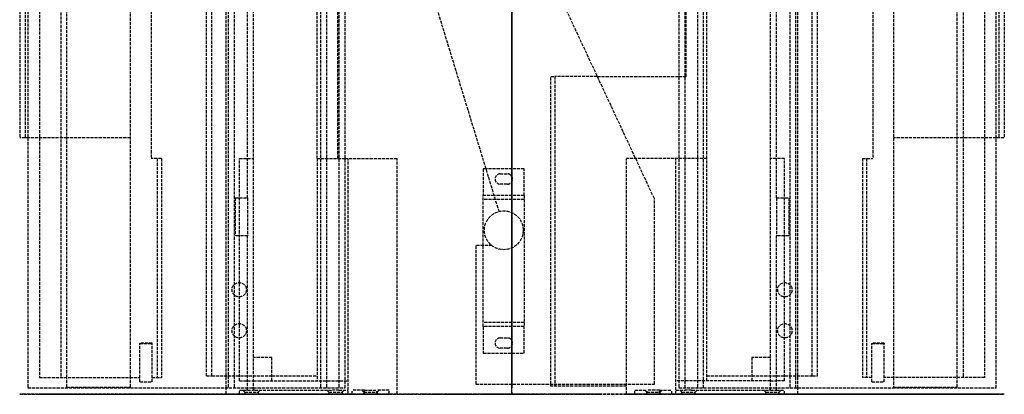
# Model space of a CAD drawing. Header units: millimetres. Extents: x -240 to 240, y 0 to 530.
# Tile 1 of 2: x -240 to 240, y 0 to 183. Entities that reach past the tile are written whole.
import ezdxf

# ---------------------------------------------------------------- set-up
doc = ezdxf.new("R2010")
doc.units = ezdxf.units.MM
doc.header["$LTSCALE"] = 10
doc.linetypes.add('ALLCAD_Strich', pattern=[0.2, 0.15, -0.05])
for name, color, linetype in [('BESCH_KONT_sich_schn_ansi_2d', 40, 'Continuous'), ('BESCH_KONT_sich_schn_grun_2d', 10, 'Continuous'), ('BESCH_KONT_sich_schn_seit_2d', 160, 'Continuous')]:
    doc.layers.add(name, color=color, linetype=linetype)

msp = doc.modelspace()

# ---------------------------------------------------------------- linework, layer by layer
at = {"layer": 'BESCH_KONT_sich_schn_ansi_2d', "linetype": 'ALLCAD_Strich'}
for p, q in [((-240, 0), (-186, 0)), ((-240, 0, 15.6), (-240, 0)), ((-237.4, 0, 15.6), (-240, 0, 15.6)), ((-217, 0, 3.5), (-237.4, 0, 3.5)), ((-237.4, 0, 3.5), (-237.4, 0, 15.6)), ((-236, 0, 37.5), (-236, 0, 38.5)), ((-236, 0, 37.5), (-138.4, 0, 37.5)), ((-236, 0, 38.5), (-81.4, 0, 38.5)), ((-230.4, 0, 29.95), (-181.4, 0, 29.95)), ((-230.4, 0, 14.95), (-230.4, 0, 29.95)), ((-219.9, 0, 14.95), (-230.4, 0, 14.95)), ((-227.5, 0, 3.5), (-227.5, 0)), ((-225.9, 0, 29.95), (-225.9, 0, 37.5)), ((-223.9, 0, 4.95), (-223.9, 0, 14.95)), ((-217, 0, 4.95), (-223.9, 0, 4.95)), ((-220.5, 0, 3.5), (-220.5, 0)), ((-219.9, 0, 29.95), (-219.9, 0, 37.5)), ((-219.9, 0, 27.95), (-219.9, 0, 14.95)), ((-219.9, 0, 27.95), (-217, 0, 27.95)), ((-219.9, 0, 14.95), (-217, 0, 14.95)), ((-186, 0, 3.5), (-217, 0, 3.5)), ((-217, 0, 27.95), (-186, 0, 27.95)), ((-217, 0, 3.5), (-217, 0, 27.95)), ((-217, 0, 4.95), (-208, 0, 4.95)), ((-217, 0, 14.95), (-170.9, 0, 14.95)), ((-208, 0, 4.95), (-208, 0, 3.5)), ((-186, 0, 4.95), (-208, 0, 4.95)), ((-186, 0, 27.95), (-181.4, 0, 27.95)), ((-170.9, 0, 4.95), (-186, 0, 4.95)), ((-186, 0), (-186, 0, 3.5)), ((-186, 0, 3.5), (-186, 0, 27.95)), ((-181.4, 0, 18.65), (-181.4, 0, 37.5)), ((-181.4, 0, 18.65), (-175.4, 0, 18.65)), ((-181.4, 0, 29.95), (-175.4, 0, 29.95)), ((-175.4, 0, 27.95), (-181.4, 0, 27.95)), ((-175.9, 0, 27.95), (-175.9, 0, 29.95)), ((-175.4, 0, 18.65), (-175.4, 0, 37.5)), ((-175.4, 0, 27.95), (-172.9, 0, 27.95)), ((-175.4, 0, 29.95), (-170.9, 0, 29.95)), ((-172.9, 0, 15.95), (-170.9, 0, 15.95)), ((-172.9, 0, 27.95), (-172.9, 0, 15.95)), ((-170.9, 0, 15.95), (-170.9, 0, 4.95)), ((-146.9, 0, 15.95), (-170.9, 0, 15.95)), ((-170.9, 0, 29.95), (-146.9, 0, 29.95)), ((-170.9, 0, 15.95), (-170.9, 0, 29.95)), ((-168.9, 0, 29.95), (-168.9, 0, 37.5)), ((-168.9, 0, 38.5), (-168.9, 0, 76.95)), ((-168.9, 0, 37.5), (-168.9, 0, 38.5)), ((-162.9, 0, 82.95), (-156.9, 0, 82.95)), ((-150.9, 0, 76.95), (-150.9, 0, 38.5)), ((-150.9, 0, 37.5), (-150.9, 0, 29.95)), ((-150.9, 0, 38.5), (-150.9, 0, 37.5)), ((-95, 0), (-149, 0)), ((-149, 0), (-149, 0, 15.6)), ((-149, 0, 15.6), (-146.4, 0, 15.6)), ((-148.9, 0, 15.95), (-148.9, 0, 15.6)), ((-148.9, 0, 1.45), (-95, 0, 1.45)), ((-148.9, 0, 15.6), (-148.9, 0, 1.45)), ((-146.9, 0, 15.6), (-146.9, 0, 15.95)), ((-146.9, 0, 29.95), (-146.9, 0, 15.95)), ((-95, 0, 3.45), (-146.9, 0, 3.45)), ((-146.9, 0, 3.45), (-146.9, 0, 15.6)), ((-146.4, 0, 3.5), (-117, 0, 3.5)), ((-146.4, 0, 15.6), (-146.4, 0, 3.5)), ((-139.4, 0, 29.95), (-77.9, 0, 29.95)), ((-139.4, 0, 14.95), (-139.4, 0, 29.95)), ((-132.9, 0, 14.95), (-139.4, 0, 14.95)), ((-138.4, 0, 36.15), (-138.4, 0, 37.5)), ((-136.5, 0, 3.5), (-136.5, 0)), ((-135.4, 0, 36.15), (-135.4, 0, 37.5)), ((-135.4, 0, 37.5), (-93.4, 0, 37.5)), ((-134.9, 0, 37.5), (-134.9, 0, 29.95)), ((-132.9, 0, 4.95), (-132.9, 0, 14.95)), ((-79.9, 0, 4.95), (-132.9, 0, 4.95)), ((-132.9, 0, 14.95), (-128.9, 0, 14.95)), ((-129.5, 0, 3.5), (-129.5, 0)), ((-128.9, 0, 37.5), (-128.9, 0, 29.95)), ((-128.9, 0, 14.95), (-126, 0, 14.95)), ((-128.9, 0, 27.95), (-126, 0, 27.95)), ((-128.9, 0, 14.95), (-128.9, 0, 27.95)), ((-126, 0, 4.95), (-126, 0, 3.5)), ((-126, 0, 15.13), (-126, 0, 14.95)), ((-125.43, 0, 14.95), (-126, 0, 14.95)), ((-126, 0, 27.95), (-95, 0, 27.95)), ((-126, 0, 4.95), (-126, 0, 14.95)), ((-126, 0, 27.95), (-126, 0, 15.13)), ((-125.43, 0, 14.95), (-87.57, 0, 14.95)), ((-117, 0, 4.95), (-117, 0, 3.5)), ((-117, 0, 3.5), (-95, 0, 3.5)), ((-95, 0, 3.5), (-95, 0)), ((-95, 0, 3.5), (-95, 0, 4.95)), ((-95, 0, 1.45), (-69.9, 0, 1.45)), ((-71.9, 0, 3.45), (-95, 0, 3.45)), ((-95, 0, 27.95), (-84.9, 0, 27.95)), ((-95, 0, 27.95), (-95, 0, 4.95)), ((-93.4, 0, 37.5), (-93.4, 0, 36.15)), ((-90.4, 0, 37.5), (-90.4, 0, 36.15)), ((-90.4, 0, 37.5), (-84.4, 0, 37.5)), ((-90.4, 0, 36.15), (-90.4, 0, 29.95)), ((-90.4, 0, 27.95), (-90.4, 0, 18.65)), ((-90.4, 0, 27.95), (-90.4, 0, 29.95)), ((-90.4, 0, 18.65), (-84.4, 0, 18.65)), ((-84.43, 0, 14.95), (-87.57, 0, 14.95)), ((-84.9, 0, 27.95), (-81.9, 0, 27.95)), ((-84.9, 0, 27.95), (-84.9, 0, 29.95)), ((-84.43, 0, 14.95), (-79.9, 0, 14.95)), ((-84.4, 0, 37.5), (-84.4, 0, 36.15)), ((-84.4, 0, 36.15), (-84.4, 0, 29.95)), ((-84.4, 0, 27.95), (-84.4, 0, 18.65)), ((-84.4, 0, 27.95), (-84.4, 0, 29.95)), ((-81.9, 0, 15.95), (-79.9, 0, 15.95)), ((-81.9, 0, 27.95), (-81.9, 0, 15.95)), ((-81.4, 0, 36.15), (-81.4, 0, 38.5)), ((-79.9, 0, 15.95), (-79.9, 0, 4.95)), ((-55.9, 0, 15.95), (-79.9, 0, 15.95)), ((-79.9, 0, 15.95), (-79.9, 0, 29.95)), ((-77.9, 0, 29.95), (-77.9, 0, 76.95)), ((-59.9, 0, 29.95), (-77.9, 0, 29.95)), ((-71.9, 0, 82.95), (-65.9, 0, 82.95)), ((-71.9, 0, 15.95), (-71.9, 0, 3.45)), ((-71.9, 0, 29.95), (-71.9, 0, 15.95)), ((-69.9, 0, 1.45), (-69.9, 0, 15.95)), ((-69.9, 0, 15.95), (-69.9, 0, 27.95)), ((-69.9, 0, 27.95), (-67.9, 0, 27.95)), ((-69.4, 0, 34.95), (-59.9, 0, 34.95)), ((-69.4, 0, 29.95), (-69.4, 0, 34.95)), ((-67.9, 0, 29.95), (-67.9, 0, 27.95)), ((-67.9, 0, 27.95), (-55.9, 0, 27.95)), ((-59.9, 0, 76.95), (-59.9, 0, 29.95)), ((-59.9, 0, 29.95), (-55.9, 0, 29.95)), ((-59.9, 0, 34.95), (-43.5, 0, 34.95)), ((-55.9, 0, 29.95), (-55.9, 0, 15.95)), ((-43.5, 0, 29.95), (-55.9, 0, 29.95)), ((-55.9, 0, 27.95), (-43.5, 0, 27.95)), ((-43.5, 0, 21), (-43.5, 0, 30)), ((-43.5, 0, 38.5), (-43.5, 0, 30)), ((-43.5, 0, 38.5), (-19.5, 0, 38.5)), ((-19.5, 0, 21), (-43.5, 0, 21)), ((-41.32, 0, 30), (-43.5, 0, 30)), ((-43.5, 0, 23), (-19.5, 0, 23)), ((-43.5, 0, 34.95), (-41.32, 0, 34.95)), ((-41.63, 0, 29.95), (-43.5, 0, 29.95)), ((-43.5, 0, 27.95), (-41.63, 0, 27.95)), ((-41.63, 0, 27.95), (-41.63, 0, 29.95)), ((-41.63, 0, 27.95), (-41.63, 0, 24.95)), ((-41.32, 0, 24.95), (-41.63, 0, 24.95)), ((-41.63, 0, 29.95), (-18.9, 0, 29.95)), ((-41.63, 0, 27.95), (-18.9, 0, 27.95)), ((-41.32, 0, 34.95), (-41.32, 0, 24.95)), ((-41.32, 0, 34.95), (-17.6, 0, 34.95)), ((-17.6, 0, 24.95), (-41.32, 0, 24.95)), ((-19.5, 0, 30), (-41.32, 0, 30)), ((-41, 0, 38.5), (-41, 0, 23)), ((-40, 0, 38.5), (-40, 0, 21)), ((-36, 0, 38.5), (-36, 0, 21)), ((-27, 0, 38.5), (-27, 0, 21)), ((-24.64, 0, 34.95), (-24.64, 0, 24.95)), ((-23, 0, 38.5), (-23, 0, 21)), ((-22.06, 0, 24.95), (-22.06, 0, 34.95)), ((-22, 0, 38.5), (-22, 0, 23)), ((-19.5, 0, 38.5), (-19.5, 0, 34.95)), ((-19.5, 0, 21), (-19.5, 0, 24.95)), ((-19.5, 0, 34.95), (-19.5, 0, 30)), ((-19.5, 0, 24.95), (-19.5, 0, 30)), ((-18.9, 0, 29.95), (-18.9, 0, 27.95)), ((-18.9, 0, 27.95), (-18.9, 0, 24.95)), ((-17.6, 0, 34.95), (59.9, 0, 34.95)), ((-17.6, 0, 24.95), (-17.6, 0, 34.95)), ((18.9, 0, 24.95), (-17.6, 0, 24.95)), ((-14, 0), (-14, 0, 2)), ((-14, 0, 2), (-14, 0, 20.5)), ((6, 0, 20.5), (-14, 0, 20.5)), ((-14, 0, 2), (6, 0, 2)), ((6, 0), (-14, 0)), ((6, 0, 18.5), (-14, 0, 18.5)), ((-13.47, 0, 36.25), (5.48, 0, 36.25)), ((-13.47, 0, 20.5), (-13.47, 0, 24.95)), ((-13.47, 0, 34.95), (-13.47, 0, 36.25)), ((-13.47, 0, 24.95), (-13.47, 0, 34.95)), ((-9.79, 0, 24.95), (-9.79, 0, 34.95)), ((-8.29, 0, 24.95), (-8.29, 0, 34.95)), ((-8.25, 0, 2), (-8.25, 0)), ((-6.4, 0, 34.95), (-6.4, 0, 24.95)), ((-6, 0, 2), (-6, 0, 20.5)), ((-6, 0), (-6, 0, 2)), ((-5.75, 0, 2), (-5.75, 0)), ((-5.47, 0, 20.5), (-5.47, 0, 24.95)), ((-5.47, 0, 34.95), (-5.47, 0, 36.25)), ((-4.01, 0, 0), (-4.01, 0, 0)), ((-4.01, 0, 0.01), (-4.01, 0, 0.01)), ((-4.01, 0, 0), (-4.01, 0, 0.01)), ((-4.01, 0, 0), (-4.01, 0, 0)), ((-4.01, 0, 0.01), (-4.01, 0, 0)), ((-4.01, 0, 0.01), (-4.01, 0, 0.01)), ((-4.01, 0, 0.01), (-4.01, 0, 0)), ((-4, 0, 0), (-4, 0, 0.01)), ((-4, 0, 0), (-4, 0, 0.01)), ((-4, 0, 0.01), (-4, 0, 0.01)), ((-4, 0, 0.01), (-4, 0, 0)), ((-4, 0, 0.01), (-4, 0, 0.01)), ((-4, 0, 0), (-4, 0, 0)), ((-4, 0, 0), (-4, 0, 0.01)), ((-4, 0, 0), (-4, 0, 0)), ((-4, 0, 0), (-4, 0, 0)), ((-4, 0, 0), (-4, 0, 0)), ((-4, 0, 0.01), (-4, 0, 0.01)), ((-4, 0, 0.01), (-4, 0, 0.01)), ((-3.99, 0, 0), (-3.99, 0, 0)), ((-3.99, 0, 0.01), (-3.99, 0, 0.01)), ((-3.99, 0, 0), (-3.99, 0, 0)), ((-3.99, 0, 0.01), (-3.99, 0, 0)), ((-3.99, 0, 0.01), (-3.99, 0, 0.01)), ((-3.99, 0, 0.01), (-3.99, 0, 0)), ((-3.99, 0, 0), (-3.99, 0, 0.01)), ((-2.25, 0, 2), (-2.25, 0)), ((-0.25, 0, 2), (-0.25, 0)), ((0.25, 0, 2), (0.25, 0)), ((2.25, 0, 2), (2.25, 0)), ((5.48, 0, 36.25), (13.48, 0, 36.25)), ((5.48, 0, 20.5), (5.48, 0, 24.95)), ((5.48, 0, 34.95), (5.48, 0, 36.25)), ((5.75, 0, 2), (5.75, 0)), ((6, 0, 20.5), (6, 0, 2)), ((6, 0, 2), (6, 0)), ((6, 0, 20.5), (14, 0, 20.5)), ((6, 0, 2), (14, 0, 2)), ((6, 0), (14, 0)), ((6, 0, 18.5), (14, 0, 18.5)), ((6.4, 0, 34.95), (6.4, 0, 24.95)), ((8.25, 0, 2), (8.25, 0)), ((8.29, 0, 24.95), (8.29, 0, 34.95)), ((9.79, 0, 24.95), (9.79, 0, 34.95)), ((13.48, 0, 20.5), (13.48, 0, 24.95)), ((13.48, 0, 34.95), (13.48, 0, 36.25)), ((13.48, 0, 24.95), (13.48, 0, 34.95)), ((14, 0, 20.5), (14, 0, 2)), ((14, 0, 2), (14, 0)), ((17.6, 0, 24.95), (17.6, 0, 34.95)), ((18.9, 0, 16), (20.9, 0, 16)), ((55.9, 0, 29.95), (18.9, 0, 29.95)), ((18.9, 0, 29.95), (18.9, 0, 16)), ((18.9, 0, 24.95), (20.9, 0, 24.95)), ((19.5, 0, 38.5), (19.5, 0, 34.95)), ((19.5, 0, 38.5), (22, 0, 38.5)), ((43.5, 0, 30), (19.5, 0, 30)), ((19.5, 0, 23), (19.5, 0, 21)), ((19.5, 0, 34.95), (19.5, 0, 23)), ((20.9, 0, 21), (19.5, 0, 21)), ((20.9, 0, 23), (19.5, 0, 23)), ((43.5, 0, 21), (20.9, 0, 21)), ((43.5, 0, 23), (20.9, 0, 23)), ((55.9, 0, 27.95), (20.9, 0, 27.95)), ((20.9, 0, 16), (20.9, 0, 27.95)), ((41.63, 0, 24.95), (20.9, 0, 24.95)), ((41, 0, 38.5), (22, 0, 38.5)), ((22, 0, 38.5), (22, 0, 34.95)), ((22, 0, 24.95), (22, 0, 23)), ((22, 0, 34.95), (22, 0, 24.95)), ((22.06, 0, 24.95), (22.06, 0, 34.95)), ((23, 0, 38.5), (23, 0, 21)), ((24.64, 0, 34.95), (24.64, 0, 24.95)), ((27, 0, 38.5), (27, 0, 21)), ((36, 0, 38.5), (36, 0, 21)), ((40, 0, 38.5), (40, 0, 21)), ((41, 0, 38.5), (43.5, 0, 38.5)), ((41, 0, 38.5), (41, 0, 34.95)), ((41, 0, 24.95), (41, 0, 23)), ((41, 0, 34.95), (41, 0, 24.95)), ((41.32, 0, 34.95), (41.32, 0, 24.95)), ((41.63, 0, 27.95), (41.63, 0, 24.95)), ((41.63, 0, 27.95), (41.63, 0, 29.95)), ((43.5, 0, 38.5), (43.5, 0, 34.95)), ((43.5, 0, 27.95), (43.5, 0, 23)), ((43.5, 0, 21), (43.5, 0, 23)), ((43.5, 0, 34.95), (43.5, 0, 27.95)), ((59.9, 0, 29.95), (55.9, 0, 29.95)), ((55.9, 0, 29.95), (55.9, 0, 15.95)), ((55.9, 0, 15.95), (79.9, 0, 15.95)), ((95, 0, 27.95), (55.9, 0, 27.95)), ((59.9, 0, 76.95), (59.9, 0, 29.95)), ((59.9, 0, 34.95), (69.4, 0, 34.95)), ((77.9, 0, 29.95), (59.9, 0, 29.95)), ((71.9, 0, 82.95), (65.9, 0, 82.95)), ((69.4, 0, 29.95), (69.4, 0, 34.95)), ((139.4, 0, 29.95), (77.9, 0, 29.95)), ((77.9, 0, 29.95), (77.9, 0, 76.95)), ((79.9, 0, 15.95), (79.9, 0, 4.95)), ((79.9, 0, 4.95), (132.9, 0, 4.95)), ((79.9, 0, 14.95), (84.43, 0, 14.95)), ((79.9, 0, 15.95), (79.9, 0, 29.95)), ((81.9, 0, 15.95), (79.9, 0, 15.95)), ((81.4, 0, 38.5), (236, 0, 38.5)), ((81.4, 0, 36.15), (81.4, 0, 38.5)), ((81.9, 0, 27.95), (81.9, 0, 15.95)), ((90.4, 0, 37.5), (84.4, 0, 37.5)), ((84.4, 0, 37.5), (84.4, 0, 36.15)), ((84.4, 0, 36.15), (84.4, 0, 29.95)), ((84.4, 0, 27.95), (84.4, 0, 18.65)), ((84.4, 0, 29.95), (84.4, 0, 27.95)), ((84.4, 0, 18.65), (90.4, 0, 18.65)), ((84.43, 0, 14.95), (87.57, 0, 14.95)), ((84.9, 0, 27.95), (84.9, 0, 29.95)), ((87.57, 0, 14.95), (125.43, 0, 14.95)), ((90.4, 0, 36.15), (90.4, 0, 37.5)), ((90.4, 0, 36.15), (90.4, 0, 29.95)), ((90.4, 0, 27.95), (90.4, 0, 18.65)), ((90.4, 0, 27.95), (90.4, 0, 29.95)), ((93.4, 0, 37.5), (93.4, 0, 36.15)), ((135.4, 0, 37.5), (93.4, 0, 37.5)), ((149, 0), (95, 0)), ((95, 0), (95, 0, 3.5)), ((95, 0, 4.95), (95, 0, 3.5)), ((95, 0, 3.5), (117, 0, 3.5)), ((95, 0, 4.95), (95, 0, 27.95)), ((95, 0, 27.95), (126, 0, 27.95)), ((117, 0, 3.5), (146.4, 0, 3.5)), ((117, 0, 3.5), (117, 0, 4.95)), ((125.43, 0, 14.95), (126, 0, 14.95)), ((126, 0, 3.5), (126, 0, 4.95)), ((126, 0, 15.13), (126, 0, 14.95)), ((126, 0, 27.95), (128.9, 0, 27.95)), ((126, 0, 15.13), (126, 0, 27.95)), ((126, 0, 14.95), (126, 0, 4.95)), ((126, 0, 14.95), (128.9, 0, 14.95)), ((128.9, 0, 37.5), (128.9, 0, 29.95)), ((128.9, 0, 27.95), (128.9, 0, 14.95)), ((128.9, 0, 14.95), (132.9, 0, 14.95)), ((129.5, 0, 3.5), (129.5, 0)), ((132.9, 0, 14.95), (139.4, 0, 14.95)), ((132.9, 0, 4.95), (132.9, 0, 14.95)), ((134.9, 0, 37.5), (134.9, 0, 29.95)), ((135.4, 0, 36.15), (135.4, 0, 37.5)), ((136.5, 0, 3.5), (136.5, 0)), ((138.4, 0, 37.5), (138.4, 0, 36.15)), ((236, 0, 37.5), (138.4, 0, 37.5)), ((139.4, 0, 14.95), (139.4, 0, 29.95)), ((146.4, 0, 15.6), (149, 0, 15.6)), ((146.4, 0, 3.5), (146.4, 0, 15.6)), ((170.9, 0, 29.95), (146.9, 0, 29.95)), ((146.9, 0, 29.95), (146.9, 0, 15.95)), ((146.9, 0, 15.95), (170.9, 0, 15.95)), ((149, 0, 15.6), (149, 0)), ((150.9, 0, 76.95), (150.9, 0, 38.5)), ((150.9, 0, 37.5), (150.9, 0, 29.95)), ((150.9, 0, 38.5), (150.9, 0, 37.5)), ((162.9, 0, 82.95), (156.9, 0, 82.95)), ((168.9, 0, 29.95), (168.9, 0, 37.5)), ((168.9, 0, 38.5), (168.9, 0, 76.95)), ((168.9, 0, 37.5), (168.9, 0, 38.5)), ((175.4, 0, 29.95), (170.9, 0, 29.95)), ((170.9, 0, 15.95), (170.9, 0, 29.95)), ((172.9, 0, 15.95), (170.9, 0, 15.95)), ((170.9, 0, 4.95), (186, 0, 4.95)), ((170.9, 0, 15.95), (170.9, 0, 4.95)), ((217, 0, 14.95), (170.9, 0, 14.95)), ((172.9, 0, 27.95), (172.9, 0, 15.95)), ((175.4, 0, 27.95), (172.9, 0, 27.95)), ((175.4, 0, 18.65), (175.4, 0, 37.5)), ((175.4, 0, 18.65), (181.4, 0, 18.65)), ((175.4, 0, 29.95), (181.4, 0, 29.95)), ((181.4, 0, 27.95), (175.4, 0, 27.95)), ((175.9, 0, 29.95), (175.9, 0, 27.95)), ((181.4, 0, 18.65), (181.4, 0, 37.5)), ((230.4, 0, 29.95), (181.4, 0, 29.95)), ((186, 0, 27.95), (181.4, 0, 27.95)), ((186, 0), (240, 0)), ((186, 0, 27.95), (217, 0, 27.95)), ((186, 0, 3.5), (186, 0)), ((186, 0, 3.5), (186, 0, 27.95)), ((186, 0, 3.5), (217, 0, 3.5)), ((208, 0, 4.95), (186, 0, 4.95)), ((208, 0, 4.95), (217, 0, 4.95)), ((208, 0, 3.5), (208, 0, 4.95)), ((217, 0, 27.95), (219.9, 0, 27.95)), ((217, 0, 27.95), (217, 0, 3.5)), ((217, 0, 4.95), (223.9, 0, 4.95)), ((219.9, 0, 14.95), (217, 0, 14.95)), ((237.4, 0, 3.5), (217, 0, 3.5)), ((219.9, 0, 27.95), (219.9, 0, 14.95)), ((219.9, 0, 14.95), (230.4, 0, 14.95)), ((219.9, 0, 29.95), (219.9, 0, 37.5)), ((220.5, 0, 3.5), (220.5, 0)), ((223.9, 0, 4.95), (223.9, 0, 14.95)), ((225.9, 0, 29.95), (225.9, 0, 37.5)), ((227.5, 0, 3.5), (227.5, 0)), ((230.4, 0, 14.95), (230.4, 0, 29.95)), ((236, 0, 38.5), (236, 0, 37.5)), ((240, 0, 15.6), (237.4, 0, 15.6)), ((237.4, 0, 15.6), (237.4, 0, 3.5)), ((240, 0), (240, 0, 15.6))]:
    msp.add_line(p, q, dxfattribs=at)
at = {"layer": 'BESCH_KONT_sich_schn_ansi_2d', "linetype": 'ALLCAD_Strich', "extrusion": (0, 1, 0)}
for centre, radius in [((218, 11), 3.25), ((177, 11), 3.25), ((160, 77), 3.25), ((127, 11), 3.25), ((86, 11), 3.25), ((69, 40), 4.25), ((69, 77), 4.25), ((69, 40), 3.25), ((69, 77), 3.25), ((-69, 77), 4.25), ((-69, 40), 4.25), ((-69, 77), 3.25), ((-69, 40), 3.25), ((-86, 11), 3.25), ((-127, 11), 3.25), ((-160, 77), 3.25), ((-177, 11), 3.25), ((-218, 11), 3.25)]:
    msp.add_circle(centre, radius, dxfattribs=at)
at = {"layer": 'BESCH_KONT_sich_schn_ansi_2d', "linetype": 'ALLCAD_Strich', "extrusion": (0, -1, 0)}
for centre in [(-160, 77), (160, 77)]:
    msp.add_circle(centre, 4.25, dxfattribs=at)
for centre, radius, start, end in [((-218, 11), 4.25, 111.6567, 68.3433), ((-218, 11), 4.25, 76.391, 111.6567), ((-218, 11), 4.25, 68.3433, 76.391), ((-177, 11), 4.25, 111.6567, 68.3433), ((-177, 11), 4.25, 68.3433, 111.6567), ((-160, 40), 4.25, 0, 200.6673), ((-160, 40), 4.25, 200.6673, 216.0319), ((-160, 40), 4.25, 216.0319, 323.9681), ((-160, 40), 4.25, 323.9681, 339.3327), ((-160, 40), 4.25, 339.3327, 0), ((-136.9, 36.15), 1.5, 180, 0), ((-91.9, 36.15), 1.5, 180, 0), ((-82.9, 36.15), 1.5, 180, 0), ((-4.01, 0), 0.00116, 180, 270), ((-4.01, 0.01), 0.00116, 90, 180), ((-4.01, 0), 0.00271, 270, 0), ((-4.01, 0.01), 0.00271, 0, 90), ((-4, 0.01), 0.00217, 270, 0), ((-4, 0.01), 0.00217, 0, 90), ((-3.99, 0), 0.00116, 180, 270), ((-3.99, 0.01), 0.00116, 90, 180), ((-3.99, 0), 0.00271, 270, 0), ((-3.99, 0.01), 0.00271, 0, 90), ((65.9, 76.95), 6, 90, 180), ((71.9, 76.95), 6, 0, 90), ((156.9, 76.95), 6, 90, 180), ((160, 40), 4.25, 180, 200.6673), ((160, 40), 4.25, 339.3327, 180), ((160, 40), 4.25, 200.6673, 216.0319), ((160, 40), 4.25, 216.0319, 323.9681), ((162.9, 76.95), 6, 0, 90), ((160, 40), 4.25, 323.9681, 339.3327), ((177, 11), 4.25, 111.6567, 68.3433), ((177, 11), 4.25, 68.3433, 111.6567), ((218, 11), 4.25, 111.6567, 68.3433), ((218, 11), 4.25, 103.609, 111.6567), ((218, 11), 4.25, 68.3433, 103.609)]:
    msp.add_arc(centre, radius, start, end, dxfattribs=at)
at = {"layer": 'BESCH_KONT_sich_schn_ansi_2d', "linetype": 'ALLCAD_Strich', "extrusion": (0, 1, 0)}
for centre, radius, start, end in [((162.9, 76.95), 6, 0, 90), ((160, 40), 3.25, 336.4218, 207.4864), ((160, 40), 3.25, 332.5136, 336.4218), ((160, 40), 3.25, 309.7151, 332.5136), ((160, 40), 3.25, 230.2849, 309.7151), ((160, 40), 3.25, 207.4864, 230.2849), ((156.9, 76.95), 6, 90, 180), ((127, 11), 4.25, 111.6567, 103.609), ((127, 11), 4.25, 103.609, 111.6567), ((86, 11), 4.25, 111.6567, 68.3433), ((86, 11), 4.25, 68.3433, 111.6567), ((71.9, 76.95), 6, 0, 90), ((65.9, 76.95), 6, 90, 180), ((4.01, 0.01), 0.00271, 0, 90), ((4.01, 0), 0.00271, 270, 0), ((4.01, 0.01), 0.00116, 90, 180), ((4.01, 0), 0.00116, 180, 270), ((3.99, 0.01), 0.00271, 0, 90), ((3.99, 0), 0.00271, 270, 0), ((4, 0.01), 0.00093, 90, 180), ((4, 0.01), 0.00093, 180, 270), ((3.99, 0.01), 0.00116, 90, 180), ((3.99, 0), 0.00116, 180, 270), ((-82.9, 36.15), 1.5, 180, 0), ((-86, 11), 4.25, 111.6567, 68.3433), ((-86, 11), 4.25, 68.3433, 111.6567), ((-91.9, 36.15), 1.5, 180, 0), ((-127, 11), 4.25, 76.391, 68.3433), ((-127, 11), 4.25, 68.3433, 76.391), ((-136.9, 36.15), 1.5, 180, 0), ((-160, 40), 3.25, 336.4218, 207.4864), ((-160, 40), 3.25, 332.5136, 336.4218), ((-160, 40), 3.25, 309.7151, 332.5136), ((-160, 40), 3.25, 230.2849, 309.7151), ((-160, 40), 3.25, 207.4864, 230.2849)]:
    msp.add_arc(centre, radius, start, end, dxfattribs=at)
at = {"layer": 'BESCH_KONT_sich_schn_grun_2d', "linetype": 'ALLCAD_Strich'}
for p, q in [((-236, 526.9), (-236, 3.1)), ((-230.4, 526.9), (-230.4, 8.2)), ((-217, 8.2), (-217, 528)), ((-138.4, 526.9), (-138.4, 3.1)), ((-135.4, 526.9), (-135.4, 3.1)), ((-93.4, 526.9), (-93.4, 3.1)), ((-90.4, 526.9), (-90.4, 3.1)), ((-84.4, 526.9), (-84.4, 3.1)), ((-81.4, 3.1), (-81.4, 526.9)), ((81.4, 526.9), (81.4, 3.1)), ((84.4, 3.1), (84.4, 526.9)), ((90.4, 526.9), (90.4, 3.1)), ((93.4, 3.1), (93.4, 526.9)), ((135.4, 526.9), (135.4, 3.1)), ((138.4, 3.1), (138.4, 526.9)), ((217, 8.2), (217, 528)), ((230.4, 526.9), (230.4, 8.2)), ((236, 3.1), (236, 526.9)), ((-240, 521), (-240, 125)), ((-237.4, 521), (-237.4, 125)), ((-139.4, 3.1), (-139.4, 521.8)), ((-126, 2), (-126, 521.8)), ((-95, 115), (-95, 521.8)), ((95, 115), (95, 521.8)), ((126, 2), (126, 521.8)), ((139.4, 3.1), (139.4, 521.8)), ((237.4, 521), (237.4, 125)), ((240, 521), (240, 125)), ((-186, 8.2), (-186, 415)), ((-175.9, 415), (-175.9, 115)), ((-84.9, 115), (-84.9, 415)), ((84.9, 155), (84.9, 415)), ((175.9, 415), (175.9, 115)), ((186, 415), (186, 8.2)), ((-149, 9), (-149, 405)), ((-146.4, 9), (-146.4, 405)), ((146.4, 9), (146.4, 405)), ((149, 9), (149, 405)), ((-128.9, 95.74), (-128.9, 291.26)), ((128.9, 95.74), (128.9, 291.26)), ((-219.9, 220.26), (-219.9, 8.2)), ((219.9, 220.26), (219.9, 8.2)), ((-41.32, 203.36), (-6.4, 89.17)), ((69.4, 95.44), (24.64, 191.42)), ((18.9, 155), (20.9, 155)), ((18.9, 5.02), (18.9, 155)), ((20.9, 155), (20.9, 4)), ((41.63, 155), (20.9, 155)), ((41.63, 155), (81.4, 155)), ((81.4, 155), (84.9, 155)), ((-237.4, 125), (-240, 125)), ((-236, 125), (-237.4, 125)), ((-217, 125), (-236, 125)), ((-186, 125), (-217, 125)), ((217, 125), (186, 125)), ((236, 125), (217, 125)), ((237.4, 125), (236, 125)), ((240, 125), (237.4, 125)), ((-170.9, 115), (-175.9, 115)), ((-172.9, 115), (-172.9, 8.2)), ((-170.9, 115), (-170.9, 8.2)), ((-132.9, 115), (-128.9, 115)), ((-132.9, 6.5), (-132.9, 115)), ((-128.9, 115), (-126, 115)), ((-95, 115), (-84.9, 115)), ((-95, 115), (-95, 6.5)), ((-84.9, 115), (-81.4, 115)), ((-81.4, 115), (-55.9, 115)), ((-79.9, 0), (-79.9, 115)), ((-55.9, 0), (-55.9, 115)), ((95, 115), (55.9, 115)), ((55.9, 4), (55.9, 115)), ((79.9, 0), (79.9, 115)), ((95, 6.5), (95, 115)), ((128.9, 115), (126, 115)), ((132.9, 115), (128.9, 115)), ((132.9, 6.5), (132.9, 115)), ((170.9, 115), (170.9, 8.2)), ((170.9, 115), (175.9, 115)), ((172.9, 115), (172.9, 8.2)), ((-14, 110), (-14, 97)), ((-12.77, 110), (-14, 110)), ((6, 110), (-12.77, 110)), ((-5.75, 107.5), (-2.25, 107.5)), ((6, 97), (6, 110)), ((-2.25, 102.5), (-5.75, 102.5)), ((-14, 72.5), (-14, 97)), ((-8.8, 97), (-14, 97)), ((6, 97), (-8.8, 97)), ((6, 97), (6, 33)), ((-134.9, 95.74), (-134.9, 77.26)), ((-134.9, 95.74), (-128.9, 95.74)), ((-128.9, 95.74), (-128.9, 77.26)), ((6, 95), (-14, 95)), ((-4.01, 95), (-4.01, 94.99)), ((-4.01, 95), (-4.01, 94.99)), ((-4.01, 95), (-4.01, 94.99)), ((-4.01, 95), (-4.01, 94.99)), ((-4.01, 95), (-4.01, 94.99)), ((-4.01, 95), (-4.01, 94.99)), ((-4.01, 95), (-4.01, 94.99)), ((-4.01, 94.99), (-4.01, 94.99)), ((-4.01, 94.99), (-4.01, 94.99)), ((-4.01, 94.99), (-4, 94.99)), ((-4, 95), (-4, 94.99)), ((-4, 95), (-4, 94.99)), ((-4, 94.99), (-4, 95)), ((-4, 95), (-4, 94.99)), ((-4, 95), (-4, 94.99)), ((-4, 95), (-4, 94.99)), ((-4, 95), (-4, 94.99)), ((-4, 95), (-4, 94.99)), ((-4, 95), (-4, 94.99)), ((-3.99, 94.99), (-4, 94.99)), ((-4, 94.99), (-4, 94.99)), ((-4, 94.99), (-4, 94.99)), ((-3.99, 95), (-3.99, 94.99)), ((-3.99, 95), (-3.99, 94.99)), ((-3.99, 95), (-3.99, 94.99)), ((-3.99, 95), (-3.99, 94.99)), ((-3.99, 95), (-3.99, 94.99)), ((-3.99, 95), (-3.99, 94.99)), ((-3.99, 95), (-3.99, 94.99)), ((-3.99, 94.99), (-3.99, 94.99)), ((-3.99, 94.99), (-3.99, 94.99)), ((69.4, 5.02), (69.4, 95.44)), ((128.9, 95.74), (128.9, 77.26)), ((128.9, 95.74), (134.9, 95.74)), ((134.9, 95.74), (134.9, 77.26)), ((-128.9, 77.26), (-134.9, 77.26)), ((-128.9, 2), (-128.9, 77.26)), ((128.9, 2), (128.9, 77.26)), ((134.9, 77.26), (128.9, 77.26)), ((-9.79, 72.5), (-17.6, 72.5)), ((-17.6, 72.5), (-17.6, 5.02)), ((-14, 33), (-14, 72.5)), ((6, 35), (-14, 35)), ((-14, 33), (-14, 20)), ((6, 33), (-14, 33)), ((6, 20), (6, 33)), ((-175.4, 24.92), (-181.4, 24.92)), ((-181.4, 24.92), (-181.4, 24.74)), ((-181.4, 24.74), (-175.4, 24.74)), ((-181.4, 6.07), (-181.4, 24.74)), ((-175.4, 24.74), (-175.4, 24.92)), ((-175.4, 6.07), (-175.4, 24.74)), ((-5.75, 27.5), (-2.25, 27.5)), ((181.4, 24.92), (175.4, 24.92)), ((175.4, 24.92), (175.4, 24.74)), ((175.4, 24.74), (181.4, 24.74)), ((175.4, 6.07), (175.4, 24.74)), ((181.4, 24.92), (181.4, 24.74)), ((181.4, 6.07), (181.4, 24.74)), ((-14, 20), (6, 20)), ((-2.25, 22.5), (-5.75, 22.5)), ((-117, 18), (-126, 18)), ((-117, 6.5), (-117, 18)), ((117, 18), (117, 6.5)), ((126, 18), (117, 18)), ((-230.4, 8.2), (-181.4, 8.2)), ((-217, 3.5), (-217, 8.2)), ((-186, 3.5), (-186, 8.2)), ((-181.4, 6.07), (-175.4, 6.07)), ((-175.4, 8.2), (-170.9, 8.2)), ((-149, 9), (-146.4, 9)), ((-146.4, 9), (-117, 9)), ((-132.9, 6.5), (-128.9, 6.5)), ((-128.9, 6.5), (-126, 6.5)), ((-126, 6.5), (-79.9, 6.5)), ((-117, 9), (-95, 9)), ((-17.6, 5.02), (69.4, 5.02)), ((18.9, 4), (18.9, 5.02)), ((126, 6.5), (79.9, 6.5)), ((95, 9), (117, 9)), ((117, 9), (146.4, 9)), ((126, 6.5), (128.9, 6.5)), ((132.9, 6.5), (128.9, 6.5)), ((146.4, 9), (149, 9)), ((175.4, 8.2), (170.9, 8.2)), ((175.4, 6.07), (181.4, 6.07)), ((230.4, 8.2), (181.4, 8.2)), ((186, 8.2), (186, 3.5)), ((217, 3.5), (217, 8.2)), ((-236, 3.1), (-81.4, 3.1)), ((-217, 3.5), (-186, 3.5)), ((-139.4, 0), (-139.4, 3.1)), ((-139.4, 0), (-77.9, 0)), ((-132.9, 2), (-128.9, 2)), ((-132.9, 0), (-132.9, 2)), ((-130.25, 1), (-131.25, 2)), ((-130.25, 1), (-123.75, 1)), ((-130.25, 1), (-130.25, 0)), ((-128.9, 2), (-126, 2)), ((-125.43, 2), (-126, 2)), ((-125.43, 2), (-87.57, 2)), ((-123.75, 1), (-122.75, 2)), ((-123.75, 1), (-123.75, 0)), ((-89.25, 1), (-90.25, 2)), ((-89.25, 1), (-82.75, 1)), ((-89.25, 1), (-89.25, 0)), ((-84.43, 2), (-87.57, 2)), ((-84.43, 2), (-79.9, 2)), ((-82.75, 1), (-81.75, 2)), ((-82.75, 1), (-82.75, 0)), ((-71.9, 2), (-77.9, 2)), ((-77.9, 0), (-77.9, 2)), ((-71.9, 0), (-77.9, 0)), ((-72.25, 1), (-73.25, 2)), ((-72.25, 1), (-65.75, 1)), ((-72.25, 1), (-72.25, 0)), ((-71.9, 2), (-65.9, 2)), ((-71.9, 0), (-71.9, 2)), ((-71.9, 0), (-65.9, 0)), ((-59.9, 2), (-65.9, 2)), ((-65.9, 0), (-65.9, 2)), ((-59.9, 0), (-65.9, 0)), ((-65.75, 1), (-64.75, 2)), ((-65.75, 1), (-65.75, 0)), ((-59.9, 0), (-59.9, 2)), ((-59.9, 0), (-55.9, 0)), ((55.9, 4), (18.9, 4)), ((55.9, 0), (55.9, 4)), ((59.9, 0), (55.9, 0)), ((59.9, 2), (65.9, 2)), ((59.9, 0), (59.9, 2)), ((59.9, 0), (65.9, 0)), ((65.75, 1), (64.75, 2)), ((65.75, 1), (72.25, 1)), ((65.75, 0), (65.75, 1)), ((71.9, 2), (65.9, 2)), ((65.9, 0), (65.9, 2)), ((71.9, 0), (65.9, 0)), ((71.9, 2), (77.9, 2)), ((71.9, 0), (71.9, 2)), ((71.9, 0), (77.9, 0)), ((72.25, 1), (73.25, 2)), ((72.25, 0), (72.25, 1)), ((77.9, 0), (77.9, 2)), ((139.4, 0), (77.9, 0)), ((79.9, 2), (84.43, 2)), ((81.4, 3.1), (236, 3.1)), ((82.75, 1), (81.75, 2)), ((82.75, 1), (89.25, 1)), ((82.75, 0), (82.75, 1)), ((87.57, 2), (84.43, 2)), ((87.57, 2), (125.43, 2)), ((89.25, 1), (90.25, 2)), ((89.25, 0), (89.25, 1)), ((123.75, 1), (122.75, 2)), ((123.75, 1), (130.25, 1)), ((123.75, 0), (123.75, 1)), ((126, 2), (125.43, 2)), ((126, 2), (128.9, 2)), ((128.9, 2), (132.9, 2)), ((130.25, 1), (131.25, 2)), ((130.25, 0), (130.25, 1)), ((132.9, 0), (132.9, 2)), ((139.4, 0), (139.4, 3.1)), ((186, 3.5), (217, 3.5))]:
    msp.add_line(p, q, dxfattribs=at)
for centre, radius in [((-4, 80), 9.47), ((-133, 51), 3.5), ((133, 51), 3.5), ((-133, 31), 3.5), ((133, 31), 3.5)]:
    msp.add_circle(centre, radius, dxfattribs=at)
for centre, start, end in [((-5.75, 105), 90, 270), ((-2.25, 105), 270, 90), ((-5.75, 25), 90, 270), ((-2.25, 25), 270, 90)]:
    msp.add_arc(centre, 2.5, start, end, dxfattribs=at)
at = {"layer": 'BESCH_KONT_sich_schn_seit_2d', "linetype": 'ALLCAD_Strich'}
for p, q in [((0, 530, 29.95), (0, 8.2, 29.95)), ((0, 528, 27.95), (0, 8.2, 27.95)), ((0, 526.9, 38.5), (0, 3.1, 38.5)), ((0, 526.9, 37.5), (0, 3.1, 37.5)), ((0, 521), (0, 125)), ((0, 521, 15.6), (0, 125, 15.6)), ((0, 521, 3.5), (0, 125, 3.5)), ((0, 521, 14.95), (0, 125, 14.95)), ((0, 224.64, 36.15), (0, 20.36, 36.15)), ((0, 22.25, 34.65), (0, 222.75, 34.65)), ((0, 203.36, 34.95), (0, 89.17, 34.95)), ((0, 89.17, 24.95), (0, 203.36, 24.95)), ((0, 155, 27.95), (0, 155, 29.95)), ((0, 4, 16), (0, 155, 16)), ((0, 155, 27.95), (0, 155, 24.95)), ((0, 155, 16), (0, 155, 24.95)), ((0, 9), (0, 125)), ((0, 125, 15.6), (0, 125)), ((0, 3.5, 3.5), (0, 125, 3.5)), ((0, 125, 14.95), (0, 8.2, 14.95)), ((0, 9, 15.6), (0, 125, 15.6)), ((0, 115, 15.95), (0, 115, 14.95)), ((0, 6.5, 4.95), (0, 115, 4.95)), ((0, 115, 4.95), (0, 115, 14.95)), ((0, 115, 15.95), (0, 8.2, 15.95)), ((0, 115, 27.95), (0, 115, 15.95)), ((0, 115, 27.95), (0, 115, 29.95)), ((0, 110, 2), (0, 97, 2)), ((0, 110, 2), (0, 110)), ((0, 107.5, 2), (0, 107.5)), ((0, 102.5, 2), (0, 102.5)), ((0, 33, 20.5), (0, 97, 20.5)), ((0, 97, 20.5), (0, 97, 2)), ((0, 95.44, 29.95), (0, 95.44, 34.95)), ((0, 95), (0, 95, 18.5)), ((0, 95, 18.5), (0, 35, 18.5)), ((0, 95, 0), (0, 94.99, 0)), ((0, 95, 0.01), (0, 94.99, 0.01)), ((0, 95, 0.01), (0, 94.99, 0.01)), ((0, 95, 0), (0, 94.99, 0)), ((0, 95, 0), (0, 94.99, 0)), ((0, 95, 0.01), (0, 94.99, 0.01)), ((0, 94.99, 0.01), (0, 95, 0.01)), ((0, 95, 0.01), (0, 94.99, 0.01)), ((0, 95, 0), (0, 94.99, 0)), ((0, 95, 0.01), (0, 94.99, 0.01)), ((0, 95, 0.01), (0, 94.99, 0.01)), ((0, 95, 0), (0, 94.99, 0)), ((0, 95, 0), (0, 94.99, 0)), ((0, 95, 0.01), (0, 94.99, 0.01)), ((0, 95, 0.01), (0, 94.99, 0.01)), ((0, 94.99, 0.01), (0, 94.99, 0.01)), ((0, 94.99, 0), (0, 94.99, 0.01)), ((0, 94.99, 0), (0, 94.99, 0)), ((0, 89.47, 36.25), (0, 70.53, 36.25)), ((0, 89.47, 20.5), (0, 89.47, 24.95)), ((0, 89.47, 34.95), (0, 89.47, 36.25)), ((0, 89.17, 34.95), (0, 89.17, 24.95)), ((0, 72.5, 34.95), (0, 89.17, 34.95)), ((0, 89.17, 24.95), (0, 72.5, 24.95)), ((0, 72.5, 29.95), (0, 72.5, 34.65)), ((0, 72.5, 24.95), (0, 72.5, 29.95)), ((0, 72.5, 34.65), (0, 72.5, 34.95)), ((0, 72.5, 34.95), (0, 5.02, 34.95)), ((0, 5.02, 24.95), (0, 72.5, 24.95)), ((0, 70.53, 20.5), (0, 70.53, 24.95)), ((0, 70.53, 34.95), (0, 70.53, 36.25)), ((0, 54.5, 3.5), (0, 54.5)), ((0, 47.5, 3.5), (0, 47.5)), ((0, 35, 18.5), (0, 35)), ((0, 34.5, 3.5), (0, 34.5)), ((0, 33, 2), (0, 20, 2)), ((0, 33, 2), (0, 33, 20.5)), ((0, 27.5, 3.5), (0, 27.5)), ((0, 22.5, 2), (0, 22.5)), ((0, 8.75, 34.65), (0, 22.25, 34.65)), ((0, 20.36, 36.15), (0, 10.64, 36.15)), ((0, 20), (0, 20, 2)), ((0, 18, 4.95), (0, 18, 3.5)), ((0, 10.64, 36.15), (0, 3.1, 36.15)), ((0, 9), (0, 9, 3.5)), ((0, 9, 3.5), (0, 9, 15.6)), ((0, 3.1, 34.65), (0, 8.75, 34.65)), ((0, 8.2, 14.95), (0, 8.2, 29.95)), ((0, 3.5, 27.95), (0, 8.2, 27.95)), ((0, 0, 15.95), (0, 8.2, 15.95)), ((0, 3.5, 14.95), (0, 8.2, 14.95)), ((0, 6.26, 29.95), (0, 8.2, 29.95)), ((0, 6.5, 4.95), (0, 6.5, 14.95)), ((0, 6.5, 4.95), (0, 6.5, 3.5)), ((0, 0, 29.95), (0, 6.26, 29.95)), ((0, 5.02, 29.95), (0, 5.02, 34.65)), ((0, 5.02, 24.95), (0, 5.02, 29.95)), ((0, 5.02, 34.65), (0, 5.02, 34.95)), ((0, 4, 29.95), (0, 4, 16)), ((0, 0, 14.95), (0, 3.5, 14.95)), ((0, 3.5, 3.5), (0, 3.5, 27.95)), ((0, 2, 27.95), (0, 3.5, 27.95)), ((0, 3.1, 36.15), (0, 3.1, 37.5)), ((0, 3.1, 34.65), (0, 3.1, 36.15)), ((0, 3.1, 37.5), (0, 3.1, 38.5)), ((0, 2, 29.95), (0, 2, 76.95)), ((0, 2, 82.95), (0, 2, 76.95)), ((0, 0, 76.95), (0, 2, 76.95)), ((0, 2, 14.95), (0, 2, 4.95)), ((0, 0, 4.95), (0, 2, 4.95)), ((0, 0, 82.95), (0, 2, 82.95)), ((0, 2, 14.95), (0, 2, 27.95)), ((0, 1, 36.75), (0, 2, 35.75)), ((0, 1, 43.25), (0, 2, 44.25)), ((0, 1, 7.75), (0, 2, 6.75)), ((0, 1, 14.25), (0, 2, 15.25)), ((0, 1, 73.75), (0, 2, 72.75)), ((0, 1, 80.25), (0, 2, 81.25)), ((0, 1, 36.75), (0, 1, 43.25)), ((0, 1, 7.75), (0, 1, 11)), ((0, 1, 11), (0, 1, 14.25)), ((0, 1, 73.75), (0, 1, 77)), ((0, 1, 77), (0, 1, 80.25)), ((0, 1, 43.25), (0, 0, 43.25)), ((0, 1, 36.75), (0, 0, 36.75)), ((0, 1, 14.25), (0, 0, 14.25)), ((0, 1, 7.75), (0, 0, 7.75)), ((0, 1, 80.25), (0, 0, 80.25)), ((0, 1, 73.75), (0, 0, 73.75)), ((0, 0, 82.95), (0, 0, 76.95)), ((0, 0, 29.95), (0, 0, 76.95)), ((0, 0, 14.95), (0, 0, 29.95)), ((0, 0, 4.95), (0, 0, 14.95))]:
    msp.add_line(p, q, dxfattribs=at)
at = {"layer": 'BESCH_KONT_sich_schn_seit_2d', "linetype": 'ALLCAD_Strich', "extrusion": (-1, 0, 0)}
for radius, start, end in [(9.42, 135.7642, 168.5251), (9.42, 44.2358, 135.7642), (9.43, 11.4749, 44.2358)]:
    msp.add_arc((-86.5, 28.07), radius, start, end, dxfattribs=at)
at = {"layer": 'BESCH_KONT_sich_schn_seit_2d', "linetype": 'ALLCAD_Strich', "extrusion": (1, 0, 0)}
for radius, start, end in [(9.43, 180.7599, 359.2401), (9.42, 11.4749, 180.7599)]:
    msp.add_arc((15.5, 28.07), radius, start, end, dxfattribs=at)

doc.saveas('drawing.dxf')
